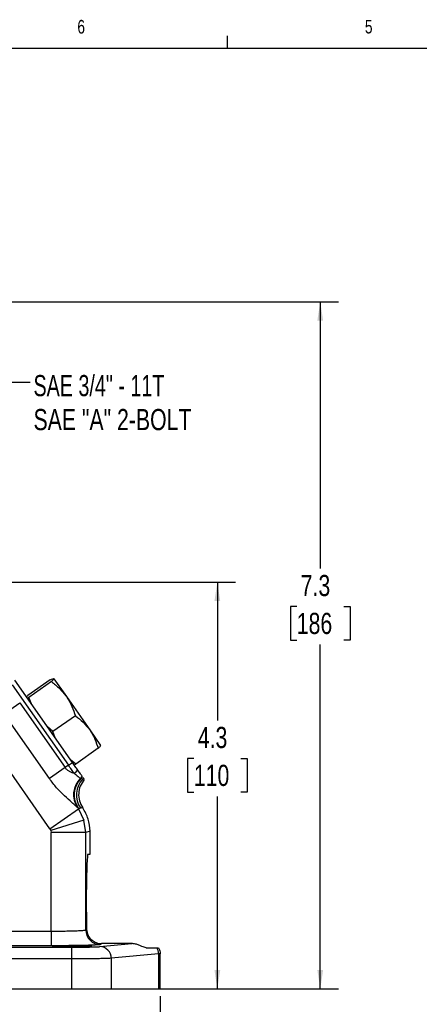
# Model space of a CAD drawing. Header units: inches. Extents: x 0.4 to 16.6, y 0.2 to 10.8.
# Tile 7 of 14: x 5.1 to 7.9, y 4.1 to 10.8. Entities that reach past the tile are written whole.
import ezdxf

# ---------------------------------------------------------------- set-up
doc = ezdxf.new("R2010")
doc.units = ezdxf.units.IN
doc.header["$MEASUREMENT"] = 0
doc.layers.add('BORDER', color=7, linetype='Continuous', lineweight=25)
doc.layers.add('SLD-0', color=7, linetype='Continuous', lineweight=25)
doc.styles.add('SLDTEXTSTYLE0', font='TXT', dxfattribs={"width": 0.75})
doc.styles.add('SLDTEXTSTYLE2', font='TXT', dxfattribs={"width": 0.696429})
doc.dimstyles.new('SLDDIMSTYLE0', dxfattribs={"dimtxt": 0.145833, "dimasz": 0.13, "dimexe": 0, "dimexo": 0.0625, "dimgap": 0.036458, "dimtad": 0, "dimtih": 1, "dimtoh": 1, "dimdec": 1, "dimlfac": 1.55, "dimrnd": 1e-09, "dimzin": 12, "dimdsep": 46, "dimtxsty": 'SLDTEXTSTYLE0', "dimsah": 1, "dimcen": 0.09, "dimadec": 0, "dimazin": 3, "dimtfac": 1, "dimtdec": 1, "dimtofl": 0, "dimtmove": 0, "dimatfit": 3, "dimfxl": 0, "dimfrac": 2, "dimtolj": 1, "dimtzin": 12, "dimarcsym": 0})
doc.dimstyles.new('SLDDIMSTYLE1', dxfattribs={"dimtxt": 0.18, "dimasz": 0.13, "dimexe": 0, "dimexo": 0.0625, "dimgap": 0, "dimtad": 0, "dimtih": 1, "dimtoh": 1, "dimdec": 0, "dimrnd": 1e-09, "dimzin": 0, "dimdsep": 46, "dimtxsty": 'Standard', "dimsah": 1, "dimcen": 0.09, "dimadec": 0, "dimazin": 0, "dimtfac": 0.13, "dimtdec": 0, "dimtofl": 0, "dimtmove": 0, "dimatfit": 3, "dimfxl": 0, "dimfrac": 2, "dimtolj": 1, "dimtzin": 0, "dimarcsym": 0})

# ---------------------------------------------------------------- blocks, each defined once
blk = doc.blocks.new('_D')
at = {"layer": 'SLD-0'}
for p, q in [((2.9559, 8.8951), (7.2961, 8.8951)), ((7.1711, 8.8951), (7.1711, 7.0572)), ((7.0095, 6.7959), (6.9651, 6.7959)), ((6.9651, 6.7959), (6.9651, 6.5642)), ((7.3327, 6.7959), (7.3771, 6.7959)), ((7.3771, 6.7959), (7.3771, 6.5642)), ((6.9651, 6.5642), (7.0095, 6.5642)), ((7.1711, 4.1617), (7.1711, 6.5346)), ((7.3771, 6.5642), (7.3327, 6.5642)), ((5.7816, 4.1617), (7.2961, 4.1617))]:
    blk.add_line(p, q, dxfattribs=at)
for points in [[(7.1711, 8.8951), (7.1511, 8.7651), (7.1911, 8.7651)], [(7.1711, 4.1617), (7.1911, 4.2917), (7.1511, 4.2917)]]:
    blk.add_solid(points, dxfattribs=at)
at = {"layer": 'SLD-0', "char_height": 0.14583, "attachment_point": 1, "style": 'SLDTEXTSTYLE0'}
for s, insert in [('7.3', (7.0365, 7.0135)), ('186', (7.0095, 6.7522))]:
    blk.add_mtext(s, dxfattribs=dict(at, insert=insert))
blk = doc.blocks.new('_D_2')
at = {"layer": 'SLD-0'}
for p, q in [((3.5308, 4.2598), (3.5308, 3.5121)), ((6.0686, 4.1117), (6.0686, 3.5121)), ((3.5308, 3.6371), (4.534, 3.6371)), ((4.706, 3.6371), (4.6617, 3.6371)), ((4.6617, 3.6371), (4.6617, 3.4054)), ((5.0293, 3.6371), (5.0736, 3.6371)), ((5.0736, 3.6371), (5.0736, 3.4054)), ((6.0686, 3.6371), (5.2013, 3.6371)), ((4.6617, 3.4054), (4.706, 3.4054)), ((5.0736, 3.4054), (5.0293, 3.4054))]:
    blk.add_line(p, q, dxfattribs=at)
for points in [[(3.5308, 3.6371), (3.6608, 3.6171), (3.6608, 3.6571)], [(6.0686, 3.6371), (5.9386, 3.6571), (5.9386, 3.6171)]]:
    blk.add_solid(points, dxfattribs=at)
at = {"layer": 'SLD-0', "char_height": 0.14583, "attachment_point": 1, "style": 'SLDTEXTSTYLE0'}
for s, insert in [('3.9', (4.733, 3.8547)), ('100', (4.706, 3.5934))]:
    blk.add_mtext(s, dxfattribs=dict(at, insert=insert))
blk = doc.blocks.new('_D_3')
at = {"layer": 'SLD-0'}
for p, q in [((4.0898, 6.9629), (6.5874, 6.9629)), ((6.4624, 6.9629), (6.4624, 6.0104)), ((6.3008, 5.7491), (6.2564, 5.7491)), ((6.2564, 5.7491), (6.2564, 5.5174)), ((6.6241, 5.7491), (6.6684, 5.7491)), ((6.6684, 5.7491), (6.6684, 5.5174)), ((6.2564, 5.5174), (6.3008, 5.5174)), ((6.6684, 5.5174), (6.6241, 5.5174)), ((6.4624, 4.1617), (6.4624, 5.4878)), ((5.7816, 4.1617), (6.5874, 4.1617))]:
    blk.add_line(p, q, dxfattribs=at)
for points in [[(6.4624, 6.9629), (6.4424, 6.8329), (6.4824, 6.8329)], [(6.4624, 4.1617), (6.4824, 4.2917), (6.4424, 4.2917)]]:
    blk.add_solid(points, dxfattribs=at)
at = {"layer": 'SLD-0', "char_height": 0.14583, "attachment_point": 1, "style": 'SLDTEXTSTYLE0'}
for s, insert in [('4.3', (6.3278, 5.9667)), ('110', (6.3008, 5.7054))]:
    blk.add_mtext(s, dxfattribs=dict(at, insert=insert))
blk = doc.blocks.new('SW_NOTE_0_1')
at = {"layer": 'SLD-0', "color": 0, "char_height": 0.145833, "attachment_point": 1}
for s, insert, style in [('SAE 3/4" - 11T', (0.0229, 0.0502), 'SLDTEXTSTYLE2'), ('SAE "A" 2-BOLT', (0.0229, -0.1837), 'SLDTEXTSTYLE0')]:
    blk.add_mtext(s, dxfattribs=dict(at, insert=insert, style=style))

msp = doc.modelspace()

# ---------------------------------------------------------------- linework, layer by layer
at = {"color": 7, "linetype": 'Continuous', "lineweight": 25}
for p, q in [((5.0503, 6.2555), (5.4376, 5.7024)), ((5.4647, 5.7213), (5.067, 6.2893)), ((5.3118, 6.2902), (5.1571, 6.1818)), ((5.3201, 6.2783), (5.1654, 6.17)), ((5.3365, 6.2986), (5.4231, 6.1749)), ((5.1485, 6.1729), (5.1571, 6.1818)), ((5.4231, 6.1749), (5.5839, 5.9453)), ((4.9935, 6.0563), (5.1014, 6.1319)), ((5.1014, 6.1319), (5.4138, 5.6857)), ((5.1654, 6.17), (5.154, 6.165)), ((5.182, 6.125), (5.1654, 6.17)), ((5.3099, 5.2644), (4.7595, 6.0505)), ((5.3059, 5.6101), (4.9935, 6.0563)), ((5.4851, 6.0428), (5.3303, 5.9344)), ((5.3303, 5.9344), (5.2933, 5.966)), ((5.3456, 5.8913), (5.3303, 5.9344)), ((5.5839, 5.9453), (5.6581, 5.8393)), ((5.6417, 5.819), (5.487, 5.7107)), ((5.4376, 5.7024), (5.4138, 5.6857)), ((5.4376, 5.7024), (5.4647, 5.7213)), ((5.487, 5.7107), (5.4514, 5.7404)), ((5.4757, 5.7056), (5.487, 5.7107)), ((5.4138, 5.6857), (5.3059, 5.6101)), ((5.5191, 5.6125), (5.5221, 5.61)), ((5.5221, 5.61), (5.5352, 5.6084)), ((5.5352, 5.6084), (5.5445, 5.6073)), ((5.5399, 5.6139), (5.5372, 5.6178)), ((5.5445, 5.6073), (5.5399, 5.6139)), ((5.3099, 5.2644), (5.5052, 5.4012)), ((5.4986, 5.4107), (5.5052, 5.4012)), ((5.5057, 5.4052), (5.4986, 5.4107)), ((5.5214, 5.4063), (5.5052, 5.4012)), ((5.5052, 5.4012), (5.5434, 5.3238)), ((5.5214, 5.4063), (5.5057, 5.4052)), ((5.5357, 5.4085), (5.5214, 5.4063)), ((5.5434, 5.3238), (5.3159, 5.2521)), ((5.5565, 5.2385), (5.5434, 5.3238)), ((5.3099, 5.2644), (5.3159, 5.2521)), ((5.3159, 5.2521), (5.318, 5.2385)), ((5.318, 4.5595), (5.318, 5.2385)), ((5.5565, 5.2385), (5.318, 5.2385)), ((5.5856, 5.2477), (5.5565, 5.2385)), ((5.5565, 4.568), (5.5565, 5.2385)), ((5.5856, 5.0907), (5.5856, 5.2477)), ((5.5715, 5.0907), (5.5856, 5.0907)), ((5.5608, 4.6907), (5.5608, 4.8455)), ((4.4577, 4.5595), (5.318, 4.5595)), ((5.318, 4.5595), (5.318, 4.4589)), ((5.5565, 4.568), (5.5622, 4.5714)), ((4.1885, 4.4489), (5.4582, 4.4489)), ((5.318, 4.4589), (4.4577, 4.4589)), ((5.4582, 4.4489), (5.4582, 4.3683)), ((5.6539, 4.4528), (5.8743, 4.4735)), ((5.6672, 4.4735), (5.657, 4.4674)), ((5.8743, 4.4735), (5.6672, 4.4735)), ((5.9718, 4.4455), (6.046, 4.4455)), ((5.4582, 4.3683), (4.1885, 4.3683)), ((5.4582, 4.3683), (5.4582, 4.1617)), ((6.0581, 4.4028), (5.7316, 4.3722)), ((5.7316, 4.3722), (5.7316, 4.1617)), ((6.0686, 4.4042), (6.0581, 4.4028)), ((6.0581, 4.4028), (6.0581, 4.1617)), ((6.0686, 4.1617), (6.0686, 4.4044)), ((1.6033, 4.1617), (5.4582, 4.1617)), ((5.4582, 4.1617), (5.7316, 4.1617)), ((5.7316, 4.1617), (6.0581, 4.1617)), ((6.0581, 4.1617), (6.0686, 4.1617))]:
    msp.add_line(p, q, dxfattribs=at)
for centre, radius, start, end in [((5.3969, 5.7586), 0.1372, 305.5403, 319.4179), ((5.6317, 5.4991), 0.1598, 134.83269, 213.59135), ((5.6381, 5.4976), 0.1614, 135.91389, 214.93499), ((5.6537, 5.4988), 0.1614, 137.21442, 214.93444), ((5.4601, 5.6709), 0.083, 315.26155, 328.20218), ((5.4642, 5.6661), 0.0807, 315.86232, 328.39573), ((5.4761, 5.6633), 0.0807, 317.16267, 322.27615), ((5.6572, 4.5681), 0.1007, 180.05913, 269.90595), ((5.6518, 4.373), 0.0798, 359.42359, 88.44064), ((5.9748, 4.4023), 0.0833, 0.34874, 31.28135)]:
    msp.add_arc(centre, radius, start, end, dxfattribs=at)
for centre, start_param, end_param in [((5.5715, 4.8455), 0, 1.570796), ((5.5715, 4.6907), 1.570796, 2.078998)]:
    msp.add_ellipse(centre, major_axis=(0, 0.2452), ratio=0.043661, start_param=start_param, end_param=end_param, dxfattribs=at)
msp.add_ellipse((5.4612, 4.454), major_axis=(0.1361, 0), ratio=0.026186, dxfattribs=at)
for points, knots in [([(5.3118, 6.2902), (5.3182, 6.2932), (5.3312, 6.2994), (5.3347, 6.2989), (5.3365, 6.2986)], [0, 0, 0, 0, 0.495458, 1, 1, 1, 1]), ([(5.3365, 6.2986), (5.3366, 6.2985), (5.3371, 6.2973), (5.334, 6.2921), (5.3248, 6.283), (5.3201, 6.2783)], [0, 0, 0, 0, 0.070094, 0.530786, 1, 1, 1, 1]), ([(5.3201, 6.2783), (5.3392, 6.2632), (5.3779, 6.2327), (5.4079, 6.1943), (5.4231, 6.1749)], [0, 0, 0, 0, 0.495458, 1, 1, 1, 1]), ([(5.4231, 6.1749), (5.425, 6.1721), (5.4397, 6.1509), (5.4631, 6.1078), (5.4777, 6.0646), (5.4851, 6.0428)], [0, 0, 0, 0, 0.0701, 0.53079, 1, 1, 1, 1]), ([(5.4851, 6.0428), (5.5035, 6.0286), (5.5408, 6.0001), (5.5695, 5.9636), (5.5839, 5.9453)], [0, 0, 0, 0, 0.495458, 1, 1, 1, 1]), ([(5.5839, 5.9453), (5.5858, 5.9426), (5.5996, 5.9224), (5.6217, 5.8814), (5.635, 5.8399), (5.6417, 5.819)], [0, 0, 0, 0, 0.0700981, 0.5307886, 1, 1, 1, 1]), ([(5.6417, 5.819), (5.6468, 5.824), (5.657, 5.834), (5.6578, 5.8375), (5.6581, 5.8393)], [0, 0, 0, 0, 0.495458, 1, 1, 1, 1]), ([(5.4767, 5.6469), (5.4705, 5.6556), (5.4583, 5.6728), (5.4444, 5.6926), (5.4376, 5.7024)], [0, 0, 0, 0, 0.507548, 1, 1, 1, 1]), ([(5.5011, 5.6693), (5.4954, 5.6774), (5.4841, 5.6936), (5.4711, 5.7121), (5.4647, 5.7213)], [0, 0, 0, 0, 0.501873, 1, 1, 1, 1]), ([(5.4138, 5.6857), (5.418, 5.6806), (5.4265, 5.6705), (5.4483, 5.6563), (5.4653, 5.6507), (5.4767, 5.6469)], [0, 0, 0, 0, 0.251108, 0.501033, 1, 1, 1, 1]), ([(5.4767, 5.6469), (5.484, 5.6406), (5.4958, 5.6306), (5.511, 5.6191), (5.516, 5.615), (5.5191, 5.6125)], [0, 0, 0, 0, 0.396858, 0.631989, 1, 1, 1, 1]), ([(5.5306, 5.6271), (5.5293, 5.629), (5.5266, 5.6328), (5.5174, 5.6461), (5.5076, 5.6601), (5.5011, 5.6693)], [0, 0, 0, 0, 0.243016, 0.501495, 1, 1, 1, 1]), ([(5.4986, 5.4107), (5.494, 5.4153), (5.4849, 5.4246), (5.4541, 5.4513), (5.4095, 5.491), (5.3542, 5.5461), (5.322, 5.5888), (5.3059, 5.6101)], [0, 0, 0, 0, 0.124686, 0.250316, 0.499903, 0.749837, 1, 1, 1, 1]), ([(5.5462, 5.6049), (5.5356, 5.5897), (5.5153, 5.5607), (5.5051, 5.5083), (5.5097, 5.4553), (5.5269, 5.4243), (5.5357, 5.4085)], [0, 0, 0, 0, 0.260385, 0.49945, 0.744991, 1, 1, 1, 1]), ([(5.5856, 5.2477), (5.5834, 5.2764), (5.5789, 5.3338), (5.5501, 5.3836), (5.5357, 5.4085)], [0, 0, 0, 0, 0.5001043, 1, 1, 1, 1]), ([(5.318, 4.5595), (5.3326, 4.5595), (5.3622, 4.5596), (5.4057, 4.5601), (5.447, 4.5608), (5.4775, 4.5617), (5.4987, 4.5626), (5.513, 4.5632), (5.5261, 4.564), (5.5391, 4.565), (5.5518, 4.5663), (5.5548, 4.5674), (5.5565, 4.568)], [0, 0, 0, 0, 0.120101, 0.243422, 0.369967, 0.499742, 0.56004, 0.623422, 0.689888, 0.759437, 0.863803, 1, 1, 1, 1]), ([(5.5622, 4.5714), (5.5646, 4.557), (5.5696, 4.527), (5.5955, 4.4979), (5.6227, 4.4819), (5.6467, 4.4746), (5.6607, 4.4738), (5.6672, 4.4735)], [0, 0, 0, 0, 0.2715833, 0.5627749, 0.7792499, 0.8970147, 1, 1, 1, 1]), ([(5.657, 4.4674), (5.6551, 4.4669), (5.6512, 4.4658), (5.6306, 4.4642), (5.5983, 4.4627), (5.5542, 4.4613), (5.5009, 4.4602), (5.4414, 4.4594), (5.3798, 4.459), (5.3382, 4.4589), (5.318, 4.4589)], [0, 0, 0, 0, 0.117003, 0.240615, 0.369057, 0.500054, 0.631042, 0.759459, 0.883036, 1, 1, 1, 1]), ([(5.4582, 4.4489), (5.4796, 4.449), (5.5236, 4.4491), (5.5831, 4.4499), (5.6305, 4.4512), (5.6463, 4.4523), (5.6539, 4.4528)], [0, 0, 0, 0, 0.243268, 0.499953, 0.756665, 1, 1, 1, 1]), ([(5.9718, 4.4455), (5.9638, 4.4474), (5.9516, 4.4502), (5.9245, 4.4629), (5.9028, 4.4701), (5.8857, 4.4732), (5.877, 4.4734), (5.8743, 4.4735)], [0, 0, 0, 0, 0.4409351, 0.6678825, 0.8380592, 0.9505585, 1, 1, 1, 1]), ([(6.046, 4.4455), (6.048, 4.4455), (6.0522, 4.4455), (6.0561, 4.4455), (6.0568, 4.4455), (6.0572, 4.4455)], [0, 0, 0, 0, 0.311383, 0.654131, 1, 1, 1, 1]), ([(6.0572, 4.4455), (6.0606, 4.4388), (6.0671, 4.4258), (6.0681, 4.4112), (6.0686, 4.4042)], [0, 0, 0, 0, 0.517869, 1, 1, 1, 1]), ([(5.7316, 4.3722), (5.7261, 4.3719), (5.7155, 4.3713), (5.6929, 4.3706), (5.6708, 4.3701), (5.6509, 4.3697), (5.6248, 4.3693), (5.5907, 4.3689), (5.5478, 4.3686), (5.5033, 4.3684), (5.4731, 4.3683), (5.4582, 4.3683)], [0, 0, 0, 0, 0.139978, 0.269967, 0.351121, 0.427825, 0.500077, 0.628489, 0.754613, 0.87845, 1, 1, 1, 1])]:
    msp.add_open_spline(points, degree=3, knots=knots, dxfattribs=at)
at = {"layer": 'BORDER'}
for p, q in [((6.5323, 10.6421), (6.5323, 10.7269)), ((0.6263, 10.6421), (16.3763, 10.6421))]:
    msp.add_line(p, q, dxfattribs=at)

# ---------------------------------------------------------------- block references
at = {"layer": 'SLD-0'}
msp.add_blockref('SW_NOTE_0_1', (5.1735, 8.3403), dxfattribs=at)

# ---------------------------------------------------------------- texts
at = {"color": 7, "linetype": 'Continuous', "lineweight": 0, "char_height": 0.0937, "attachment_point": 1, "style": 'SLDTEXTSTYLE0'}
for s, insert in [('6', (5.4987, 10.8367)), ('5', (7.4787, 10.8373))]:
    msp.add_mtext(s, dxfattribs=dict(at, insert=insert))
at = {"layer": 'SLD-0', "insert": (0.6985, 10.3763), "char_height": 0.270833, "attachment_point": 1, "style": 'SLDTEXTSTYLE0'}
msp.add_mtext('NOTE: FOR REFERENCE ONLY', dxfattribs=at)

# ---------------------------------------------------------------- dimensions: what is measured, and where the dimension line sits
at = {"layer": 'SLD-0'}
for base, p1, picture, middle in [((7.1711, 4.1617), (2.9059, 8.8951), '_D', (7.1711, 6.7959)), ((6.4624, 4.1617), (4.0398, 6.9629), '_D_3', (6.4624, 5.7491))]:
    dim = msp.add_linear_dim(base=base, p1=p1, p2=(5.7316, 4.1617), angle=90, dimstyle='SLDDIMSTYLE0', dxfattribs=at)
    dim.commit()
    dim.dimension.update_dxf_attribs({"geometry": picture, "text_midpoint": middle, "dimtype": 160})
dim = msp.add_linear_dim(base=(3.5308, 3.6371), p1=(6.0686, 4.1617), p2=(3.5308, 4.3098), dimstyle='SLDDIMSTYLE0', dxfattribs=at)
dim.commit()
dim.dimension.update_dxf_attribs({"geometry": '_D_2', "text_midpoint": (4.8677, 3.6371), "dimtype": 160})

# ---------------------------------------------------------------- leaders
msp.add_leader([(4.3085, 7.735), (4.9235, 8.3403), (5.1735, 8.3403)], dimstyle='SLDDIMSTYLE1', dxfattribs=at)

doc.saveas('drawing.dxf')
